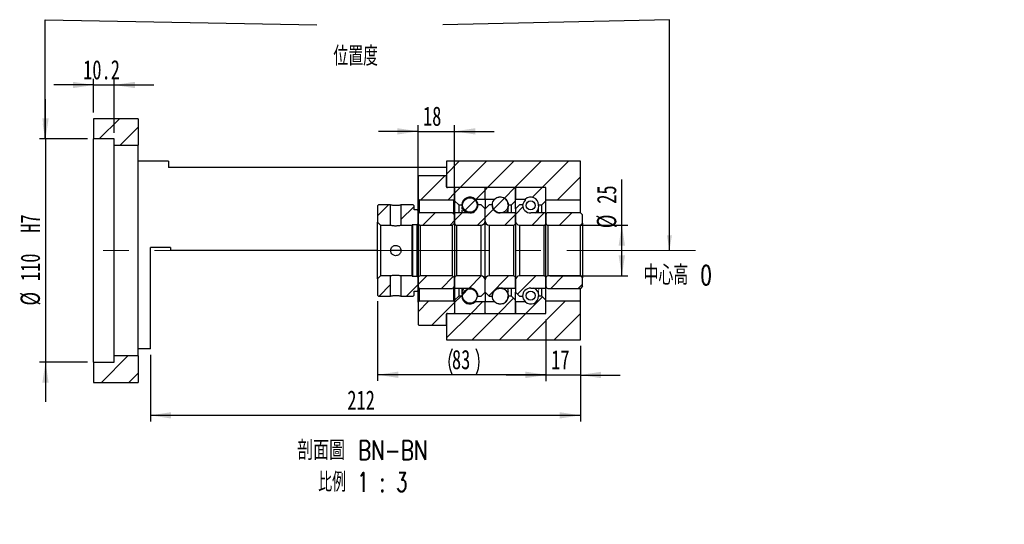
# Model space of a CAD drawing. Header units: millimetres. Extents: x 19 to 333, y 9 to 190.
# Tile 4 of 5: x 171 to 333, y 9 to 91. Entities that reach past the tile are written whole.
import ezdxf

# ---------------------------------------------------------------- set-up
doc = ezdxf.new("R2010")
doc.units = ezdxf.units.MM
doc.linetypes.add('CENTERX2', pattern=[20.32, 12.7, -2.54, 2.54, -2.54])
doc.layers.add('圖層0', color=7, linetype='Continuous')
doc.styles.add('SLDTEXTSTYLE0', font='TXT', dxfattribs={"width": 0.7})
doc.styles.add('SLDTEXTSTYLE1', font='TXT', dxfattribs={"width": 0.7, "bigfont": 'bigfont'})
doc.styles.add('SLDTEXTSTYLE4', font='TXT', dxfattribs={"width": 0.75, "bigfont": 'bigfont'})
doc.styles.add('SLDTEXTSTYLE5', font='TXT', dxfattribs={"width": 0.65625, "bigfont": 'bigfont'})
doc.dimstyles.new('SLDDIMSTYLE1', dxfattribs={"dimtxt": 0.18, "dimasz": 2.5, "dimexe": 0, "dimexo": 0.0625, "dimgap": 0, "dimtad": 0, "dimtih": 1, "dimtoh": 1, "dimdec": 0, "dimrnd": 1e-09, "dimzin": 0, "dimdsep": 46, "dimtxsty": 'Standard', "dimsah": 1, "dimcen": 0.09, "dimadec": 0, "dimazin": 0, "dimtfac": 2.5, "dimtdec": 0, "dimtofl": 0, "dimtmove": 0, "dimatfit": 3, "dimfxl": 0, "dimfrac": 2, "dimtolj": 1, "dimtzin": 0, "dimarcsym": 0})
doc.dimstyles.new('SLDDIMSTYLE4', dxfattribs={"dimtxt": 3.389974, "dimasz": 2.5, "dimexe": 0, "dimexo": 0.0625, "dimgap": 0.847493, "dimtad": 1, "dimlfac": 3, "dimrnd": 1e-09, "dimzin": 12, "dimdsep": 46, "dimtxsty": 'SLDTEXTSTYLE0', "dimsah": 1, "dimcen": 0.09, "dimadec": 0, "dimazin": 3, "dimtfac": 1, "dimtmove": 0, "dimatfit": 0, "dimfxl": 0, "dimfrac": 2, "dimtolj": 1, "dimtzin": 12, "dimarcsym": 0})
doc.dimstyles.new('SLDDIMSTYLE5', dxfattribs={"dimtxt": 3.389974, "dimasz": 2.5, "dimexe": 0, "dimexo": 0.0625, "dimgap": 0.847493, "dimtad": 1, "dimdec": 1, "dimlfac": 3, "dimrnd": 1e-09, "dimzin": 12, "dimdsep": 46, "dimtxsty": 'SLDTEXTSTYLE0', "dimsah": 1, "dimcen": 0.09, "dimadec": 0, "dimazin": 3, "dimtfac": 1, "dimtdec": 1, "dimtmove": 0, "dimatfit": 0, "dimfxl": 0, "dimfrac": 2, "dimtolj": 1, "dimtzin": 12, "dimarcsym": 0})
doc.dimstyles.new('SLDDIMSTYLE6', dxfattribs={"dimtxt": 3.389974, "dimasz": 2.5, "dimexe": 0, "dimexo": 0.0625, "dimgap": 0.847493, "dimtad": 1, "dimlfac": 3, "dimrnd": 1e-09, "dimzin": 12, "dimdsep": 46, "dimtxsty": 'SLDTEXTSTYLE0', "dimsah": 1, "dimcen": 0.09, "dimadec": 0, "dimazin": 3, "dimtfac": 1, "dimtofl": 0, "dimtmove": 0, "dimatfit": 3, "dimfxl": 0, "dimfrac": 2, "dimtolj": 1, "dimtzin": 12, "dimarcsym": 0})

# ---------------------------------------------------------------- blocks, each defined once
blk = doc.blocks.new('_D_10')
at = {"layer": '圖層0', "color": 7}
for p, q in [((175.34, 71.89), (175.34, 78.41)), ((182.24, 71.89), (174.34, 71.89)), ((175.34, 71.89), (175.34, 35.22)), ((182.24, 35.22), (174.34, 35.22)), ((175.34, 35.22), (175.34, 28.71))]:
    blk.add_line(p, q, dxfattribs=at)
for points in [[(175.34, 71.89), (175.86, 75.28), (174.82, 75.28)], [(175.34, 35.22), (174.82, 31.83), (175.86, 31.83)]]:
    blk.add_solid(points, dxfattribs=at)
at = {"layer": '圖層0', "color": 7, "char_height": 3.175, "attachment_point": 1, "rotation": 90, "style": 'SLDTEXTSTYLE0'}
for s, insert in [('H7', (171.24, 56.47)), ('110', (171.24, 48.53)), ('%%c', (171.24, 44.51))]:
    blk.add_mtext(s, dxfattribs=dict(at, insert=insert))
blk = doc.blocks.new('_D_11')
at = {"layer": '圖層0', "color": 7}
for p, q in [((183.24, 76.22), (183.24, 81.76)), ((186.64, 72.89), (186.64, 81.76)), ((183.24, 80.76), (176.72, 80.76)), ((183.24, 80.76), (186.64, 80.76)), ((186.64, 80.76), (193.16, 80.76))]:
    blk.add_line(p, q, dxfattribs=at)
for points in [[(183.24, 80.76), (179.85, 81.28), (179.85, 80.24)], [(186.64, 80.76), (190.03, 80.24), (190.03, 81.28)]]:
    blk.add_solid(points, dxfattribs=at)
at = {"layer": '圖層0', "color": 7, "insert": (181.52, 84.85), "char_height": 3.175, "attachment_point": 1, "style": 'SLDTEXTSTYLE0'}
blk.add_mtext('10.2', dxfattribs=at)
blk = doc.blocks.new('_D_12')
at = {"layer": '圖層0', "color": 7}
for p, q in [((236.57, 73.14), (230.05, 73.14)), ((236.57, 60.44), (236.57, 74.14)), ((236.57, 73.14), (242.57, 73.14)), ((242.57, 60.44), (242.57, 74.14)), ((242.57, 73.14), (249.09, 73.14))]:
    blk.add_line(p, q, dxfattribs=at)
for points in [[(236.57, 73.14), (233.18, 73.66), (233.18, 72.62)], [(242.57, 73.14), (245.96, 72.62), (245.96, 73.66)]]:
    blk.add_solid(points, dxfattribs=at)
at = {"layer": '圖層0', "color": 7, "insert": (237.37, 77.23), "char_height": 3.175, "attachment_point": 1, "style": 'SLDTEXTSTYLE0'}
blk.add_mtext('18', dxfattribs=at)
blk = doc.blocks.new('_D_13')
at = {"layer": '圖層0', "color": 7}
for p, q in [((270.05, 57.72), (270.05, 65.22)), ((258.24, 57.72), (271.05, 57.72)), ((270.05, 49.39), (270.05, 57.72)), ((258.24, 49.39), (271.05, 49.39))]:
    blk.add_line(p, q, dxfattribs=at)
for points in [[(270.05, 57.72), (269.52, 54.33), (270.57, 54.33)], [(270.05, 49.39), (270.57, 52.78), (269.52, 52.78)]]:
    blk.add_solid(points, dxfattribs=at)
at = {"layer": '圖層0', "color": 7, "char_height": 3.175, "attachment_point": 1, "rotation": 90, "style": 'SLDTEXTSTYLE0'}
for s, insert in [('25', (265.95, 61.24)), ('%%c', (265.95, 57.22))]:
    blk.add_mtext(s, dxfattribs=dict(at, insert=insert))
blk = doc.blocks.new('_D_14')
at = {"layer": '圖層0', "color": 7}
for p, q in [((229.91, 45.22), (229.91, 32.14)), ((257.57, 42.22), (257.57, 32.14)), ((257.57, 33.14), (229.91, 33.14))]:
    blk.add_line(p, q, dxfattribs=at)
for centre, start, end in [((246.37, 35.26), 153.4349, 206.5651), ((241.87, 35.26), 333.4349, 26.5651)]:
    blk.add_arc(centre, 4.73, start, end, dxfattribs=at)
for points in [[(229.91, 33.14), (233.3, 32.62), (233.3, 33.66)], [(257.57, 33.14), (254.18, 33.66), (254.18, 32.62)]]:
    blk.add_solid(points, dxfattribs=at)
at = {"layer": '圖層0', "color": 7, "insert": (242.13, 37.23), "char_height": 3.175, "attachment_point": 1, "style": 'SLDTEXTSTYLE0'}
blk.add_mtext('83', dxfattribs=at)
blk = doc.blocks.new('_D_15')
at = {"layer": '圖層0', "color": 7}
for p, q in [((257.57, 42.22), (257.57, 32.1)), ((263.24, 37.89), (263.24, 32.1)), ((257.57, 33.1), (251.05, 33.1)), ((263.24, 33.1), (257.57, 33.1)), ((263.24, 33.1), (269.76, 33.1))]:
    blk.add_line(p, q, dxfattribs=at)
for points in [[(257.57, 33.1), (254.18, 33.63), (254.18, 32.58)], [(263.24, 33.1), (266.63, 32.58), (266.63, 33.63)]]:
    blk.add_solid(points, dxfattribs=at)
at = {"layer": '圖層0', "color": 7, "insert": (258.43, 37.2), "char_height": 3.175, "attachment_point": 1, "style": 'SLDTEXTSTYLE0'}
blk.add_mtext('17', dxfattribs=at)
blk = doc.blocks.new('_D_16')
at = {"layer": '圖層0', "color": 7}
for p, q in [((263.24, 37.89), (263.24, 25.47)), ((192.57, 36.39), (192.57, 25.47)), ((263.24, 26.47), (192.57, 26.47))]:
    blk.add_line(p, q, dxfattribs=at)
for points in [[(192.57, 26.47), (195.96, 25.95), (195.96, 26.99)], [(263.24, 26.47), (259.85, 26.99), (259.85, 25.95)]]:
    blk.add_solid(points, dxfattribs=at)
at = {"layer": '圖層0', "color": 7, "insert": (224.93, 30.56), "char_height": 3.175, "attachment_point": 1, "style": 'SLDTEXTSTYLE0'}
blk.add_mtext('212', dxfattribs=at)
blk = doc.blocks.new('SW_NOTE_4')
at = {"layer": '圖層0', "color": 0, "char_height": 3.175, "attachment_point": 2}
for s, insert, style in [('\\M+19655\\M+196CA\\M+19AA4 BN-BN', (13, 4.09), 'SLDTEXTSTYLE4'), ('\\M+194E4\\M+197E1 1 : 3', (13.06, -1.14), 'SLDTEXTSTYLE5')]:
    blk.add_mtext(s, dxfattribs=dict(at, insert=insert, style=style))

msp = doc.modelspace()

# ---------------------------------------------------------------- hatches: boundary and pattern name
at = {"linetype": 'Continuous', "lineweight": 18}
h = msp.add_hatch(dxfattribs=at)
h.set_pattern_fill('ANSI31', style=0)
edge = h.paths.add_edge_path(flags=0)
edge.add_line((247.473, 63.8912), (242.673, 63.8912))
edge.add_arc((242.673, 63.7912), 0.1, 90, 180)
edge.add_line((242.573, 63.7912), (242.573, 61.7246))
edge.add_line((242.573, 61.7246), (243.2396, 61.0579))
edge.add_line((243.2396, 61.0579), (243.7813, 61.0579))
edge.add_arc((245.073, 61.0579), 1.2917, 47.348118, 180, ccw=False)
edge.add_line((245.9481, 62.0079), (247.573, 62.0079))
edge.add_line((247.573, 62.0079), (247.573, 63.7912))
edge.add_arc((247.473, 63.7912), 0.1, 0, 90)
h = msp.add_hatch(dxfattribs=at)
h.set_pattern_fill('ANSI31', style=0)
edge = h.paths.add_edge_path(flags=0)
edge.add_line((252.573, 61.7246), (252.573, 63.7912))
edge.add_arc((252.473, 63.7912), 0.1, 0, 90)
edge.add_line((252.473, 63.8912), (247.673, 63.8912))
edge.add_arc((247.673, 63.7912), 0.1, 90, 180)
edge.add_line((247.573, 63.7912), (247.573, 62.0079))
edge.add_line((247.573, 62.0079), (249.1978, 62.0079))
edge.add_arc((250.073, 61.0579), 1.2917, 0, 132.651882, ccw=False)
edge.add_line((251.3646, 61.0579), (251.9063, 61.0579))
edge.add_line((251.9063, 61.0579), (252.573, 61.7246))
h = msp.add_hatch(dxfattribs=at)
h.set_pattern_fill('ANSI31', style=0)
edge = h.paths.add_edge_path(flags=0)
edge.add_line((257.573, 61.7246), (257.573, 63.7912))
edge.add_arc((257.473, 63.7912), 0.1, 0, 90)
edge.add_line((257.473, 63.8912), (252.673, 63.8912))
edge.add_arc((252.673, 63.7912), 0.1, 90, 180)
edge.add_line((252.573, 63.7912), (252.573, 62.0079))
edge.add_line((252.573, 62.0079), (254.1978, 62.0079))
edge.add_arc((255.073, 61.0579), 1.2917, 0, 132.651882, ccw=False)
edge.add_line((256.3646, 61.0579), (256.9063, 61.0579))
edge.add_line((256.9063, 61.0579), (257.573, 61.7246))
h = msp.add_hatch(dxfattribs=at)
h.set_pattern_fill('ANSI31', style=0)
edge = h.paths.add_edge_path(flags=0)
edge.add_arc((245.073, 61.0348), 1.197, 0, 360)
h = msp.add_hatch(dxfattribs=at)
h.set_pattern_fill('ANSI31', style=0)
edge = h.paths.add_edge_path(flags=0)
edge.add_arc((250.073, 61.053), 1.3056, 0, 360)
h = msp.add_hatch(dxfattribs=at)
h.set_pattern_fill('ANSI31', style=0)
edge = h.paths.add_edge_path(flags=0)
edge.add_arc((255.073, 60.974), 0.7261, 0, 360)
h = msp.add_hatch(dxfattribs=at)
h.set_pattern_fill('ANSI31', style=0)
h.paths.add_polyline_path([(230.073, 61.0579), (229.9063, 60.8912), (229.9063, 58.2246), (230.4063, 57.7246), (232.0563, 57.7246), (232.0563, 61.0579)], flags=0)
h = msp.add_hatch(dxfattribs=at)
h.set_pattern_fill('ANSI31', style=0)
h.paths.add_polyline_path([(236.573, 60.0579), (236.4063, 60.2246), (235.9063, 60.2246), (235.9063, 60.8912), (235.7396, 61.0579), (233.7563, 61.0579), (233.7563, 57.7246), (235.573, 57.7246), (235.6563, 57.8079), (236.4063, 57.8079), (236.573, 57.9746)], flags=0)
h = msp.add_hatch(dxfattribs=at)
h.set_pattern_fill('ANSI31', style=0)
edge = h.paths.add_edge_path(flags=0)
edge.add_line((247.573, 58.3912), (247.573, 60.3912))
edge.add_line((247.573, 60.3912), (246.9063, 61.0579))
edge.add_line((246.9063, 61.0579), (246.4063, 61.0579))
edge.add_arc((245.073, 61.0579), 1.3333, 270, 360, ccw=False)
edge.add_line((245.073, 59.7246), (242.573, 59.7246))
edge.add_line((242.573, 59.7246), (242.573, 58.0579))
edge.add_arc((242.9063, 58.0579), 0.3333, 180, 270)
edge.add_line((242.9063, 57.7246), (246.9063, 57.7246))
edge.add_arc((246.9063, 58.3912), 0.6667, 270, 360)
h = msp.add_hatch(dxfattribs=at)
h.set_pattern_fill('ANSI31', style=0)
edge = h.paths.add_edge_path(flags=0)
edge.add_line((248.7396, 61.0579), (248.2396, 61.0579))
edge.add_line((248.2396, 61.0579), (247.573, 60.3912))
edge.add_line((247.573, 60.3912), (247.573, 58.3912))
edge.add_arc((248.2396, 58.3912), 0.6667, 180, 270)
edge.add_line((248.2396, 57.7246), (252.2396, 57.7246))
edge.add_arc((252.2396, 58.0579), 0.3333, 270, 360)
edge.add_line((252.573, 58.0579), (252.573, 59.7246))
edge.add_line((252.573, 59.7246), (250.073, 59.7246))
edge.add_arc((250.073, 61.0579), 1.3333, 180, 270, ccw=False)
h = msp.add_hatch(dxfattribs=at)
h.set_pattern_fill('ANSI31', style=0)
edge = h.paths.add_edge_path(flags=0)
edge.add_line((253.7396, 61.0579), (253.2396, 61.0579))
edge.add_line((253.2396, 61.0579), (252.573, 60.3912))
edge.add_line((252.573, 60.3912), (252.573, 58.3912))
edge.add_arc((253.2396, 58.3912), 0.6667, 180, 270)
edge.add_line((253.2396, 57.7246), (257.2396, 57.7246))
edge.add_arc((257.2396, 58.0579), 0.3333, 270, 360)
edge.add_line((257.573, 58.0579), (257.573, 59.7246))
edge.add_line((257.573, 59.7246), (255.073, 59.7246))
edge.add_arc((255.073, 61.0579), 1.3333, 180, 270, ccw=False)
h = msp.add_hatch(dxfattribs=at)
h.set_pattern_fill('ANSI31', style=0)
edge = h.paths.add_edge_path(flags=0)
edge.add_line((263.2396, 57.7246), (263.573, 58.0579))
edge.add_line((263.573, 58.0579), (263.573, 59.4412))
edge.add_line((263.573, 59.4412), (263.2396, 59.7746))
edge.add_line((263.2396, 59.7746), (257.9063, 59.7746))
edge.add_arc((257.9063, 59.4412), 0.3333, 90, 180)
edge.add_line((257.573, 59.4412), (257.573, 58.0579))
edge.add_arc((257.9063, 58.0579), 0.3333, 180, 270)
edge.add_line((257.9063, 57.7246), (263.2396, 57.7246))
h = msp.add_hatch(dxfattribs=at)
h.set_pattern_fill('ANSI31', style=0)
h.paths.add_polyline_path([(229.9063, 46.2246), (230.073, 46.0579), (232.0563, 46.0579), (232.0563, 49.3912), (230.4063, 49.3912), (229.9063, 48.8912)], flags=0)
h = msp.add_hatch(dxfattribs=at)
h.set_pattern_fill('ANSI31', style=0)
h.paths.add_polyline_path([(235.9063, 46.2246), (235.9063, 46.8912), (236.4063, 46.8912), (236.573, 47.0579), (236.573, 49.1412), (236.4063, 49.3079), (235.6563, 49.3079), (235.573, 49.3912), (233.7563, 49.3912), (233.7563, 46.0579), (235.7396, 46.0579)], flags=0)
h = msp.add_hatch(dxfattribs=at)
h.set_pattern_fill('ANSI31', style=0)
edge = h.paths.add_edge_path(flags=0)
edge.add_line((246.4063, 46.0579), (246.9063, 46.0579))
edge.add_line((246.9063, 46.0579), (247.573, 46.7246))
edge.add_line((247.573, 46.7246), (247.573, 48.7246))
edge.add_arc((246.9063, 48.7246), 0.6667, 0, 90)
edge.add_line((246.9063, 49.3912), (242.9063, 49.3912))
edge.add_arc((242.9063, 49.0579), 0.3333, 90, 180)
edge.add_line((242.573, 49.0579), (242.573, 47.3912))
edge.add_line((242.573, 47.3912), (245.073, 47.3912))
edge.add_arc((245.073, 46.0579), 1.3333, 0, 90, ccw=False)
h = msp.add_hatch(dxfattribs=at)
h.set_pattern_fill('ANSI31', style=0)
edge = h.paths.add_edge_path(flags=0)
edge.add_line((247.573, 48.7246), (247.573, 46.7246))
edge.add_line((247.573, 46.7246), (248.2396, 46.0579))
edge.add_line((248.2396, 46.0579), (248.7396, 46.0579))
edge.add_arc((250.073, 46.0579), 1.3333, 90, 180, ccw=False)
edge.add_line((250.073, 47.3912), (252.573, 47.3912))
edge.add_line((252.573, 47.3912), (252.573, 49.0579))
edge.add_arc((252.2396, 49.0579), 0.3333, 0, 90)
edge.add_line((252.2396, 49.3912), (248.2396, 49.3912))
edge.add_arc((248.2396, 48.7246), 0.6667, 90, 180)
h = msp.add_hatch(dxfattribs=at)
h.set_pattern_fill('ANSI31', style=0)
edge = h.paths.add_edge_path(flags=0)
edge.add_line((252.573, 48.7246), (252.573, 46.7246))
edge.add_line((252.573, 46.7246), (253.2396, 46.0579))
edge.add_line((253.2396, 46.0579), (253.7396, 46.0579))
edge.add_arc((255.073, 46.0579), 1.3333, 90, 180, ccw=False)
edge.add_line((255.073, 47.3912), (257.573, 47.3912))
edge.add_line((257.573, 47.3912), (257.573, 49.0579))
edge.add_arc((257.2396, 49.0579), 0.3333, 0, 90)
edge.add_line((257.2396, 49.3912), (253.2396, 49.3912))
edge.add_arc((253.2396, 48.7246), 0.6667, 90, 180)
h = msp.add_hatch(dxfattribs=at)
h.set_pattern_fill('ANSI31', style=0)
edge = h.paths.add_edge_path(flags=0)
edge.add_line((263.573, 49.0579), (263.2396, 49.3912))
edge.add_line((263.2396, 49.3912), (257.9063, 49.3912))
edge.add_arc((257.9063, 49.0579), 0.3333, 90, 180)
edge.add_line((257.573, 49.0579), (257.573, 47.6745))
edge.add_arc((257.9063, 47.6745), 0.3333, 180, 270)
edge.add_line((257.9063, 47.3412), (263.2396, 47.3412))
edge.add_line((263.2396, 47.3412), (263.573, 47.6745))
edge.add_line((263.573, 47.6745), (263.573, 49.0579))
h = msp.add_hatch(dxfattribs=at)
h.set_pattern_fill('ANSI31', style=0)
edge = h.paths.add_edge_path(flags=0)
edge.add_arc((245.073, 46.0809), 1.197, 0, 360)
h = msp.add_hatch(dxfattribs=at)
h.set_pattern_fill('ANSI31', style=0)
edge = h.paths.add_edge_path(flags=0)
edge.add_arc((250.073, 46.0628), 1.3056, 0, 360)
h = msp.add_hatch(dxfattribs=at)
h.set_pattern_fill('ANSI31', style=0)
edge = h.paths.add_edge_path(flags=0)
edge.add_line((242.573, 45.3912), (242.573, 43.3246))
edge.add_arc((242.673, 43.3246), 0.1, 180, 270)
edge.add_line((242.673, 43.2246), (247.473, 43.2246))
edge.add_arc((247.473, 43.3246), 0.1, 270, 360)
edge.add_line((247.573, 43.3246), (247.573, 45.1079))
edge.add_line((247.573, 45.1079), (245.9481, 45.1079))
edge.add_arc((245.073, 46.0579), 1.2917, 180, 312.651882, ccw=False)
edge.add_line((243.7813, 46.0579), (243.2396, 46.0579))
edge.add_line((243.2396, 46.0579), (242.573, 45.3912))
h = msp.add_hatch(dxfattribs=at)
h.set_pattern_fill('ANSI31', style=0)
edge = h.paths.add_edge_path(flags=0)
edge.add_line((247.673, 43.2246), (252.473, 43.2246))
edge.add_arc((252.473, 43.3246), 0.1, 270, 360)
edge.add_line((252.573, 43.3246), (252.573, 45.3912))
edge.add_line((252.573, 45.3912), (251.9063, 46.0579))
edge.add_line((251.9063, 46.0579), (251.3646, 46.0579))
edge.add_arc((250.073, 46.0579), 1.2917, 227.348118, 360, ccw=False)
edge.add_line((249.1978, 45.1079), (247.573, 45.1079))
edge.add_line((247.573, 45.1079), (247.573, 43.3246))
edge.add_arc((247.673, 43.3246), 0.1, 180, 270)
h = msp.add_hatch(dxfattribs=at)
h.set_pattern_fill('ANSI31', style=0)
edge = h.paths.add_edge_path(flags=0)
edge.add_line((252.673, 43.2246), (257.473, 43.2246))
edge.add_arc((257.473, 43.3246), 0.1, 270, 360)
edge.add_line((257.573, 43.3246), (257.573, 45.3912))
edge.add_line((257.573, 45.3912), (256.9063, 46.0579))
edge.add_line((256.9063, 46.0579), (256.3646, 46.0579))
edge.add_arc((255.073, 46.0579), 1.2917, 227.348118, 360, ccw=False)
edge.add_line((254.1978, 45.1079), (252.573, 45.1079))
edge.add_line((252.573, 45.1079), (252.573, 43.3246))
edge.add_arc((252.673, 43.3246), 0.1, 180, 270)
h = msp.add_hatch(dxfattribs=at)
h.set_pattern_fill('ANSI31', style=0)
edge = h.paths.add_edge_path(flags=0)
edge.add_arc((255.073, 46.1417), 0.7261, 0, 360)
at = {"layer": '圖層0', "linetype": 'Continuous', "lineweight": 18}
h = msp.add_hatch(dxfattribs=at)
h.set_pattern_fill('ANSI31', color=256, style=0)
h.paths.add_polyline_path([(190.573, 70.8912), (190.573, 75.2245), (183.2396, 75.2245), (183.2396, 71.8912), (186.6396, 71.8912), (186.6396, 70.8912)], flags=0)
h = msp.add_hatch(dxfattribs=at)
h.set_pattern_fill('ANSI31', color=256, style=0)
h.paths.add_polyline_path([(257.573, 61.8912), (263.2396, 61.8912), (263.2396, 68.2246), (241.2396, 68.2246), (241.2396, 63.8912), (257.573, 63.8912)], flags=0)
h = msp.add_hatch(dxfattribs=at)
h.set_pattern_fill('ANSI31', color=256, style=0)
edge = h.paths.add_edge_path(flags=0)
edge.add_line((236.573, 62.0579), (236.7396, 61.8912))
edge.add_line((236.7396, 61.8912), (242.4563, 61.8912))
edge.add_line((242.4563, 61.8912), (242.623, 62.0579))
edge.add_line((242.623, 62.0579), (242.623, 63.7246))
edge.add_line((242.623, 63.7246), (242.4563, 63.8912))
edge.add_line((242.4563, 63.8912), (241.373, 63.8912))
edge.add_arc((241.373, 64.0245), 0.1333, 180, 270, ccw=False)
edge.add_line((241.2396, 64.0245), (241.2396, 65.7246))
edge.add_line((241.2396, 65.7246), (241.073, 65.8912))
edge.add_line((241.073, 65.8912), (236.7396, 65.8912))
edge.add_line((236.7396, 65.8912), (236.573, 65.7246))
edge.add_line((236.573, 65.7246), (236.573, 62.0579))
h = msp.add_hatch(dxfattribs=at)
h.set_pattern_fill('ANSI31', color=256, style=0)
edge = h.paths.add_edge_path(flags=0)
edge.add_line((242.2396, 57.7246), (242.573, 58.0579))
edge.add_line((242.573, 58.0579), (242.573, 59.4412))
edge.add_line((242.573, 59.4412), (242.2396, 59.7746))
edge.add_line((242.2396, 59.7746), (236.9063, 59.7746))
edge.add_arc((236.9063, 59.4412), 0.3333, 90, 180)
edge.add_line((236.573, 59.4412), (236.573, 58.0579))
edge.add_arc((236.9063, 58.0579), 0.3333, 180, 270)
edge.add_line((236.9063, 57.7246), (242.2396, 57.7246))
h = msp.add_hatch(dxfattribs=at)
h.set_pattern_fill('ANSI31', color=256, style=0)
edge = h.paths.add_edge_path(flags=0)
edge.add_line((242.573, 49.0579), (242.2396, 49.3912))
edge.add_line((242.2396, 49.3912), (236.9063, 49.3912))
edge.add_arc((236.9063, 49.0579), 0.3333, 90, 180)
edge.add_line((236.573, 49.0579), (236.573, 47.6745))
edge.add_arc((236.9063, 47.6745), 0.3333, 180, 270)
edge.add_line((236.9063, 47.3412), (242.2396, 47.3412))
edge.add_line((242.2396, 47.3412), (242.573, 47.6745))
edge.add_line((242.573, 47.6745), (242.573, 49.0579))
h = msp.add_hatch(dxfattribs=at)
h.set_pattern_fill('ANSI31', color=256, style=0)
edge = h.paths.add_edge_path(flags=0)
edge.add_line((236.7396, 45.2246), (236.573, 45.0579))
edge.add_line((236.573, 45.0579), (236.573, 41.3912))
edge.add_line((236.573, 41.3912), (236.7396, 41.2246))
edge.add_line((236.7396, 41.2246), (241.073, 41.2246))
edge.add_line((241.073, 41.2246), (241.2396, 41.3912))
edge.add_line((241.2396, 41.3912), (241.2396, 43.0912))
edge.add_arc((241.373, 43.0912), 0.1333, 90, 180, ccw=False)
edge.add_line((241.373, 43.2246), (242.4563, 43.2246))
edge.add_line((242.4563, 43.2246), (242.623, 43.3912))
edge.add_line((242.623, 43.3912), (242.623, 45.0579))
edge.add_line((242.623, 45.0579), (242.4563, 45.2246))
edge.add_line((242.4563, 45.2246), (236.7396, 45.2246))
h = msp.add_hatch(dxfattribs=at)
h.set_pattern_fill('ANSI31', color=256, style=0)
h.paths.add_polyline_path([(241.2396, 38.8912), (263.2396, 38.8912), (263.2396, 45.2246), (257.573, 45.2246), (257.573, 43.2246), (241.2396, 43.2246)], flags=0)
h = msp.add_hatch(dxfattribs=at)
h.set_pattern_fill('ANSI31', color=256, style=0)
h.paths.add_polyline_path([(183.2396, 35.2246), (183.2396, 31.8912), (190.573, 31.8912), (190.573, 36.2245), (186.6396, 36.2245), (186.6396, 35.2246)], flags=0)

# ---------------------------------------------------------------- linework, layer by layer
at = {"color": 7, "linetype": 'Continuous', "lineweight": 25}
for p, q in [((183.2396, 75.2245), (183.2396, 71.8912)), ((190.573, 75.2245), (183.2396, 75.2245)), ((190.573, 75.2245), (190.573, 70.8912)), ((186.6396, 71.8912), (183.2396, 71.8912)), ((183.2396, 35.2246), (183.2396, 71.8912)), ((186.6396, 70.8912), (186.6396, 71.8912)), ((186.6396, 70.8912), (190.573, 70.8912)), ((186.6396, 36.2245), (186.6396, 70.8912)), ((190.573, 36.2245), (190.573, 70.8912)), ((195.573, 68.2246), (190.573, 68.2246)), ((195.573, 68.2246), (195.573, 67.2246)), ((241.2396, 68.2246), (241.2396, 63.8912)), ((263.2396, 68.2246), (241.2396, 68.2246)), ((263.2396, 61.8912), (263.2396, 68.2246)), ((241.2396, 67.2246), (195.573, 67.2246)), ((236.573, 65.7246), (236.7396, 65.8912)), ((236.573, 65.7246), (236.573, 62.0579)), ((236.7396, 65.8912), (241.073, 65.8912)), ((241.073, 65.8912), (241.2396, 65.7246)), ((241.2396, 64.0245), (241.2396, 65.7246)), ((257.573, 63.8912), (241.2396, 63.8912)), ((242.4563, 63.8912), (241.373, 63.8912)), ((242.4563, 63.8912), (242.623, 63.7246)), ((242.573, 63.7912), (242.573, 61.7245)), ((242.623, 62.0579), (242.623, 63.7246)), ((247.473, 63.8912), (242.673, 63.8912)), ((247.573, 62.0079), (247.573, 63.7912)), ((252.473, 63.8912), (247.673, 63.8912)), ((252.573, 63.7912), (252.573, 62.0079)), ((252.573, 61.7245), (252.573, 63.7912)), ((257.473, 63.8912), (252.673, 63.8912)), ((257.573, 61.8912), (257.573, 63.8912)), ((257.573, 61.7245), (257.573, 63.7912)), ((236.7396, 61.8912), (236.573, 62.0579)), ((236.573, 60.0579), (236.573, 62.0579)), ((236.7396, 61.8912), (242.4563, 61.8912)), ((236.7396, 61.8912), (236.7396, 59.7299)), ((242.623, 62.0579), (242.4563, 61.8912)), ((242.4563, 59.5579), (242.4563, 61.8912)), ((242.573, 61.7245), (243.2396, 61.0579)), ((242.573, 61.7245), (242.573, 59.7246)), ((245.9481, 62.0079), (245.9481, 62.0021)), ((245.9481, 62.0079), (247.573, 62.0079)), ((247.573, 62.0079), (247.573, 60.3912)), ((247.573, 62.0079), (249.1978, 62.0079)), ((251.9063, 61.0579), (252.573, 61.7245)), ((252.573, 62.0079), (254.1978, 62.0079)), ((252.573, 60.3912), (252.573, 61.7245)), ((254.1978, 61.8369), (254.1978, 62.0079)), ((256.9063, 61.0579), (257.573, 61.7245)), ((257.573, 61.8912), (263.2396, 61.8912)), ((257.573, 59.7246), (257.573, 61.7245)), ((263.2396, 59.7746), (263.2396, 61.8912)), ((229.9063, 60.8912), (230.073, 61.0579)), ((229.9063, 60.8912), (229.9063, 58.2246)), ((232.0563, 61.0579), (230.073, 61.0579)), ((232.0563, 57.7246), (232.0563, 61.0579)), ((233.7563, 61.0579), (233.7563, 57.7246)), ((235.7396, 61.0579), (233.7563, 61.0579)), ((235.7396, 61.0579), (235.9063, 60.8912)), ((235.9063, 60.2246), (235.9063, 60.8912)), ((236.4063, 60.2246), (235.9063, 60.2246)), ((236.4063, 60.2246), (236.573, 60.0579)), ((236.573, 57.9746), (236.573, 60.0579)), ((243.2396, 61.0579), (243.2396, 59.7246)), ((243.2396, 61.0579), (243.7813, 61.0579)), ((243.7813, 61.0579), (243.7813, 61.0535)), ((243.7813, 60.7041), (243.7813, 60.3845)), ((243.7813, 59.9102), (243.7813, 59.7246)), ((246.9063, 61.0579), (246.4063, 61.0579)), ((247.573, 60.3912), (246.9063, 61.0579)), ((248.2396, 61.0579), (247.573, 60.3912)), ((247.573, 58.3912), (247.573, 60.3912)), ((248.7396, 61.0579), (248.2396, 61.0579)), ((248.7766, 60.8978), (248.7607, 60.8219)), ((251.3646, 61.0579), (251.9063, 61.0579)), ((251.3646, 60.6946), (251.3646, 60.8626)), ((251.3646, 59.7246), (251.3646, 60.2552)), ((251.9063, 59.7246), (251.9063, 61.0579)), ((253.2396, 61.0579), (252.573, 60.3912)), ((252.573, 60.3912), (252.573, 58.3912)), ((253.7396, 61.0579), (253.2396, 61.0579)), ((256.2764, 60.1667), (256.2521, 60.2151)), ((256.3646, 60.91), (256.3646, 61.0579)), ((256.3646, 61.0579), (256.9063, 61.0579)), ((256.3646, 59.7831), (256.3646, 60.5068)), ((256.9063, 59.7246), (256.9063, 61.0579)), ((236.573, 59.4412), (236.573, 58.0579)), ((242.2396, 59.7746), (236.9063, 59.7746)), ((242.2396, 59.7746), (242.573, 59.4412)), ((245.073, 59.7246), (242.573, 59.7246)), ((242.573, 59.7246), (242.573, 58.0579)), ((242.573, 58.0579), (242.573, 59.4412)), ((247.573, 48.7246), (247.573, 58.3912)), ((252.573, 59.7246), (250.073, 59.7246)), ((251.2224, 59.7246), (251.1625, 59.8174)), ((252.573, 58.0579), (252.573, 59.7246)), ((257.573, 59.7246), (255.073, 59.7246)), ((257.573, 58.0579), (257.573, 59.7246)), ((257.573, 59.4412), (257.573, 58.0579)), ((263.2396, 59.7746), (257.9063, 59.7746)), ((263.2396, 59.7746), (263.573, 59.4412)), ((263.573, 58.0579), (263.573, 59.4412)), ((229.9063, 48.8912), (229.9063, 58.2246)), ((230.4063, 57.7246), (229.9063, 58.2246)), ((230.4063, 57.7246), (230.4063, 49.3912)), ((230.4063, 57.7246), (232.0563, 57.7246)), ((233.7563, 57.7246), (235.573, 57.7246)), ((235.6563, 57.8079), (235.573, 57.7246)), ((235.573, 49.3912), (235.573, 57.7246)), ((235.6563, 57.8079), (236.4063, 57.8079)), ((235.6563, 57.8079), (235.6563, 49.3079)), ((236.573, 57.9746), (236.4063, 57.8079)), ((236.4063, 49.3079), (236.4063, 57.8079)), ((236.573, 57.9746), (236.573, 49.1412)), ((236.9063, 57.7246), (236.9063, 49.3912)), ((236.9063, 57.7246), (242.2396, 57.7246)), ((242.573, 58.0579), (242.2396, 57.7246)), ((242.2396, 49.3912), (242.2396, 57.7246)), ((242.573, 58.0579), (242.573, 49.0579)), ((242.9063, 49.3912), (242.9063, 57.7246)), ((242.9063, 57.7246), (246.9063, 57.7246)), ((246.9063, 49.3912), (246.9063, 57.7246)), ((248.2396, 57.7246), (248.2396, 49.3912)), ((248.2396, 57.7246), (252.2396, 57.7246)), ((252.2396, 57.7246), (252.2396, 49.3912)), ((252.573, 58.0579), (252.573, 49.0579)), ((253.2396, 57.7246), (253.2396, 49.3912)), ((253.2396, 57.7246), (257.2396, 57.7246)), ((257.2396, 57.7246), (257.2396, 49.3912)), ((257.573, 49.0579), (257.573, 58.0579)), ((257.9063, 57.7246), (257.9063, 49.3912)), ((257.9063, 57.7246), (263.2396, 57.7246)), ((263.573, 58.0579), (263.2396, 57.7246)), ((263.2396, 49.3912), (263.2396, 57.7246)), ((263.573, 58.0579), (263.573, 49.0579)), ((195.9063, 54.0579), (192.573, 54.0579)), ((192.573, 37.3912), (192.573, 54.0579)), ((195.9063, 54.0579), (195.9063, 53.5579)), ((229.9063, 53.5579), (195.9063, 53.5579)), ((233.7452, 53.5579), (232.0563, 53.5579)), ((229.9063, 48.8912), (230.4063, 49.3912)), ((229.9063, 48.8912), (229.9063, 46.2246)), ((232.0563, 49.3912), (230.4063, 49.3912)), ((232.0563, 46.0579), (232.0563, 49.3912)), ((235.573, 49.3912), (233.7563, 49.3912)), ((233.7563, 49.3912), (233.7563, 46.0579)), ((235.573, 49.3912), (235.6563, 49.3079)), ((236.4063, 49.3079), (235.6563, 49.3079)), ((236.4063, 49.3079), (236.573, 49.1412)), ((236.573, 47.0579), (236.573, 49.1412)), ((236.573, 49.0579), (236.573, 47.6745)), ((242.2396, 49.3912), (236.9063, 49.3912)), ((242.2396, 49.3912), (242.573, 49.0579)), ((242.573, 47.6745), (242.573, 49.0579)), ((242.573, 49.0579), (242.573, 47.3912)), ((246.9063, 49.3912), (242.9063, 49.3912)), ((247.573, 46.7246), (247.573, 48.7246)), ((252.2396, 49.3912), (248.2396, 49.3912)), ((252.573, 47.3912), (252.573, 49.0579)), ((252.573, 48.7246), (252.573, 46.7246)), ((257.2396, 49.3912), (253.2396, 49.3912)), ((257.573, 49.0579), (257.573, 47.6745)), ((257.573, 47.3912), (257.573, 49.0579)), ((263.2396, 49.3912), (257.9063, 49.3912)), ((263.2396, 49.3912), (263.573, 49.0579)), ((263.573, 47.6745), (263.573, 49.0579)), ((236.573, 47.0579), (236.4063, 46.8912)), ((236.573, 45.0579), (236.573, 47.0579)), ((236.7396, 47.3859), (236.7396, 45.2246)), ((236.9063, 47.3412), (242.2396, 47.3412)), ((242.573, 47.6745), (242.2396, 47.3412)), ((242.4563, 45.2246), (242.4563, 47.5579)), ((242.573, 47.3912), (245.073, 47.3912)), ((242.573, 47.3912), (242.573, 45.3912)), ((243.2396, 47.3912), (243.2396, 46.0579)), ((243.7813, 47.3912), (243.7813, 46.756)), ((250.073, 47.3912), (252.573, 47.3912)), ((251.3646, 47.0675), (251.3646, 47.3912)), ((251.9063, 46.0579), (251.9063, 47.3912)), ((255.073, 47.3912), (257.573, 47.3912)), ((256.3646, 46.4724), (256.3646, 46.9698)), ((256.9063, 46.0579), (256.9063, 47.3912)), ((257.573, 45.3912), (257.573, 47.3912)), ((257.9063, 47.3412), (263.2396, 47.3412)), ((263.573, 47.6745), (263.2396, 47.3412)), ((263.2396, 45.2246), (263.2396, 47.3412)), ((230.073, 46.0579), (229.9063, 46.2246)), ((230.073, 46.0579), (232.0563, 46.0579)), ((233.7563, 46.0579), (235.7396, 46.0579)), ((235.9063, 46.2246), (235.7396, 46.0579)), ((235.9063, 46.8912), (236.4063, 46.8912)), ((235.9063, 46.2246), (235.9063, 46.8912)), ((243.2396, 46.0579), (242.573, 45.3912)), ((242.573, 45.3912), (242.573, 43.3246)), ((243.7813, 46.0579), (243.2396, 46.0579)), ((243.7813, 46.33), (243.7813, 46.0579)), ((246.4063, 46.0579), (246.9063, 46.0579)), ((246.9063, 46.0579), (247.573, 46.7246)), ((247.573, 46.7246), (247.573, 45.1079)), ((247.573, 46.7246), (248.2396, 46.0579)), ((248.2396, 46.0579), (248.7396, 46.0579)), ((251.3646, 46.3935), (251.3646, 46.6059)), ((251.9063, 46.0579), (251.3646, 46.0579)), ((252.573, 45.3912), (251.9063, 46.0579)), ((252.573, 46.7246), (253.2396, 46.0579)), ((252.573, 45.3912), (252.573, 46.7246)), ((252.573, 43.3246), (252.573, 45.3912)), ((253.2396, 46.0579), (253.7396, 46.0579)), ((256.3646, 46.0579), (256.3646, 46.0996)), ((256.9063, 46.0579), (256.3646, 46.0579)), ((257.573, 45.3912), (256.9063, 46.0579)), ((257.573, 43.3246), (257.573, 45.3912)), ((236.573, 45.0579), (236.7396, 45.2246)), ((236.573, 45.0579), (236.573, 41.3912)), ((242.4563, 45.2246), (236.7396, 45.2246)), ((242.4563, 45.2246), (242.623, 45.0579)), ((242.623, 43.3912), (242.623, 45.0579)), ((245.9481, 45.2643), (245.9481, 45.1079)), ((247.573, 45.1079), (245.9481, 45.1079)), ((247.573, 43.3246), (247.573, 45.1079)), ((249.1978, 45.1079), (247.573, 45.1079)), ((254.1978, 45.1079), (252.573, 45.1079)), ((252.573, 45.1079), (252.573, 43.3246)), ((254.1978, 45.1079), (254.1978, 45.1572)), ((257.573, 43.2246), (257.573, 45.2246)), ((263.2396, 45.2246), (257.573, 45.2246)), ((263.2396, 38.8912), (263.2396, 45.2246)), ((241.2396, 43.2246), (241.2396, 38.8912)), ((241.2396, 43.2246), (257.573, 43.2246)), ((241.2396, 41.3912), (241.2396, 43.0912)), ((241.373, 43.2246), (242.4563, 43.2246)), ((242.623, 43.3912), (242.4563, 43.2246)), ((242.673, 43.2246), (247.473, 43.2246)), ((247.673, 43.2246), (252.473, 43.2246)), ((252.673, 43.2246), (257.473, 43.2246)), ((236.7396, 41.2246), (236.573, 41.3912)), ((241.073, 41.2246), (236.7396, 41.2246)), ((241.2396, 41.3912), (241.073, 41.2246)), ((241.2396, 38.8912), (263.2396, 38.8912)), ((192.573, 37.3912), (190.573, 37.3912)), ((186.6396, 35.2246), (186.6396, 36.2245)), ((190.573, 36.2245), (186.6396, 36.2245)), ((190.573, 36.2245), (190.573, 31.8912)), ((183.2396, 35.2246), (186.6396, 35.2246)), ((183.2396, 35.2246), (183.2396, 31.8912)), ((183.2396, 31.8912), (190.573, 31.8912))]:
    msp.add_line(p, q, dxfattribs=at)
at = {"color": 7, "linetype": 'Continuous', "lineweight": 25, "flags": 128}
for points in [[(243.7396, 60.2409), (243.7599, 60.0094), (243.8437, 59.7246)], [(243.8231, 47.3912), (243.8487, 47.3274), (243.9476, 47.1404)], [(256.4063, 47.1342), (256.386, 47.3657), (256.3813, 47.3912)]]:
    msp.add_lwpolyline(points, dxfattribs=at)
at = {"color": 7, "linetype": 'Continuous', "lineweight": 25}
for centre, radius in [((245.073, 61.0348), 1.197), ((250.073, 61.053), 1.3056), ((255.073, 60.974), 0.7261), ((245.073, 46.0809), 1.197), ((250.073, 46.0628), 1.3056), ((255.073, 46.1417), 0.7261)]:
    msp.add_circle(centre, radius, dxfattribs=at)
for centre, radius, start, end in [((241.373, 64.0245), 0.1333, 180, 270), ((242.673, 63.7912), 0.1, 90, 180), ((247.473, 63.7912), 0.1, 0, 90), ((247.673, 63.7912), 0.1, 90, 180), ((252.473, 63.7912), 0.1, 0, 90), ((252.673, 63.7912), 0.1, 90, 180), ((257.473, 63.7912), 0.1, 0, 90), ((245.073, 61.0579), 1.2917, 47.348118, 180), ((245.073, 61.0348), 1.3333, 0.494939, 45.597924), ((250.073, 61.0579), 1.2917, 0, 132.651882), ((255.073, 60.8375), 1.3333, 132.983234, 175.35134), ((255.073, 61.0579), 1.2917, 0, 132.651882), ((245.073, 61.0348), 1.3333, 180, 259.334252), ((245.073, 61.0579), 1.3333, 270, 0), ((250.073, 61.0579), 1.3333, 180, 270), ((250.073, 60.586), 1.3333, 319.755462, 360), ((255.073, 61.0579), 1.3333, 180, 270), ((255.073, 60.8375), 1.3333, 303.41619, 360), ((236.9063, 59.4412), 0.3333, 90, 180), ((246.9063, 58.3912), 0.6667, 270, 0), ((248.2396, 58.3912), 0.6667, 180, 270), ((253.2396, 58.3912), 0.6667, 180, 270), ((257.9063, 59.4412), 0.3333, 90, 180), ((236.9063, 58.0579), 0.3333, 180, 270), ((242.9063, 58.0579), 0.3333, 180, 270), ((252.2396, 58.0579), 0.3333, 270, 0), ((257.2396, 58.0579), 0.3333, 270, 0), ((257.9063, 58.0579), 0.3333, 180, 270), ((236.9063, 49.0579), 0.3333, 90, 180), ((242.9063, 49.0579), 0.3333, 90, 180), ((246.9063, 48.7246), 0.6667, 360, 90), ((248.2396, 48.7246), 0.6667, 90, 180), ((252.2396, 49.0579), 0.3333, 0, 90), ((253.2396, 48.7246), 0.6667, 90, 180), ((257.2396, 49.0579), 0.3333, 0, 90), ((257.9063, 49.0579), 0.3333, 90, 180), ((236.9063, 47.6745), 0.3333, 180, 270), ((245.073, 46.4253), 1.3333, 133.577545, 180), ((245.073, 46.0579), 1.3333, 0, 90), ((250.073, 46.0579), 1.3333, 90, 180), ((250.073, 46.0628), 1.3333, 0, 85.098513), ((250.073, 46.7368), 1.3333, 0, 29.395572), ((255.073, 46.0579), 1.3333, 90, 180), ((255.073, 46.1417), 1.3333, 0, 69.573351), ((257.9063, 47.6745), 0.3333, 180, 270), ((245.073, 46.0579), 1.2917, 180, 312.651882), ((245.073, 46.4253), 1.3333, 329.680747, 352.080655), ((250.073, 46.0628), 1.3333, 180.104645, 225.472288), ((250.073, 46.0579), 1.2917, 227.348118, 0), ((255.073, 46.1417), 1.3333, 181.801562, 226.024449), ((255.073, 46.0579), 1.2917, 227.348118, 0), ((241.373, 43.0912), 0.1333, 90, 180), ((242.673, 43.3246), 0.1, 180, 270), ((247.473, 43.3246), 0.1, 270, 0), ((247.673, 43.3246), 0.1, 180, 270), ((252.473, 43.3246), 0.1, 270, 0), ((252.673, 43.3246), 0.1, 180, 270), ((257.473, 43.3246), 0.1, 270, 360)]:
    msp.add_arc(centre, radius, start, end, dxfattribs=at)
for points, knots in [([(232.0563, 61.0579), (232.0656, 61.0568), (232.0843, 61.0546), (232.2298, 61.0395), (232.4445, 61.0225), (232.7135, 61.0102), (233.0035, 61.0083), (233.2818, 61.0175), (233.5183, 61.0337), (233.6859, 61.0499), (233.7508, 61.0573), (233.7552, 61.0578), (233.7563, 61.0579)], [0, 0, 0, 0, 0.10690367, 0.21379056, 0.32110544, 0.42870893, 0.53584428, 0.6424849, 0.74937477, 0.85686796, 0.96438191, 1, 1, 1, 1]), ([(232.0563, 57.7246), (232.0655, 57.7226), (232.0839, 57.7188), (232.2271, 57.6918), (232.4394, 57.6612), (232.7076, 57.6384), (232.9967, 57.6346), (233.273, 57.6507), (233.5094, 57.6796), (233.6801, 57.709), (233.7499, 57.7232), (233.7549, 57.7243), (233.7563, 57.7246)], [0, 0, 0, 0, 0.10586581, 0.21167997, 0.31882766, 0.42697192, 0.53363035, 0.63862808, 0.74437831, 0.85210518, 0.95998927, 1, 1, 1, 1]), ([(232.0563, 53.5579), (232.0655, 53.4634), (232.0839, 53.2745), (232.2271, 53.0223), (232.4394, 52.828), (232.7076, 52.7146), (232.9967, 52.6967), (233.2731, 52.7738), (233.5092, 52.9363), (233.6807, 53.1694), (233.7655, 53.4477), (233.7535, 53.7363), (233.6488, 54.003), (233.4625, 54.2218), (233.2121, 54.3685), (232.9268, 54.4238), (232.642, 54.3822), (232.3873, 54.251), (232.1894, 54.0427), (232.0745, 53.7988), (232.0617, 53.6302), (232.0563, 53.5579)], [0, 0, 0, 0, 0.05293704, 0.10584825, 0.15942628, 0.21350263, 0.26683601, 0.31933897, 0.37221822, 0.42608586, 0.48003211, 0.53303957, 0.58555807, 0.63874816, 0.69277675, 0.74650542, 0.79922059, 0.85180851, 0.90532973, 0.95941116, 1, 1, 1, 1]), ([(233.7563, 49.3912), (233.7471, 49.3931), (233.7287, 49.397), (233.5855, 49.4239), (233.3732, 49.4546), (233.105, 49.4773), (232.8159, 49.4812), (232.5396, 49.4651), (232.3032, 49.4362), (232.1325, 49.4067), (232.0627, 49.3925), (232.0577, 49.3915), (232.0563, 49.3912)], [0, 0, 0, 0, 0.10586552, 0.21168059, 0.31882692, 0.4269712, 0.53363151, 0.63862746, 0.74437925, 0.85210504, 0.95998915, 1, 1, 1, 1]), ([(233.7563, 46.0579), (233.747, 46.059), (233.7283, 46.0611), (233.5828, 46.0763), (233.3681, 46.0932), (233.099, 46.1055), (232.8091, 46.1074), (232.5308, 46.0983), (232.2943, 46.082), (232.1266, 46.0659), (232.0617, 46.0585), (232.0574, 46.058), (232.0563, 46.0579)], [0, 0, 0, 0, 0.10690367, 0.21379055, 0.32110404, 0.42870752, 0.53584474, 0.64248536, 0.7493737, 0.85686797, 0.96438191, 1, 1, 1, 1])]:
    msp.add_open_spline(points, degree=3, knots=knots, dxfattribs=at)
at = {"layer": '圖層0', "color": 7, "linetype": 'CENTERX2', "lineweight": 18, "ltscale": 1.666667}
msp.add_line((282.1598, 53.5579), (180.7256, 53.5579), dxfattribs=at)

# ---------------------------------------------------------------- block references
at = {"layer": '圖層0'}
msp.add_blockref('SW_NOTE_4', (214.4048, 18.2288), dxfattribs=at)

# ---------------------------------------------------------------- texts
at = {"layer": '圖層0', "color": 7, "char_height": 3.175, "attachment_point": 1, "style": 'SLDTEXTSTYLE1'}
for s, insert in [('\\M+188CA\\M+19275\\M+19378', (222.6464, 87.099)), ('\\M+19286\\M+19053\\M+18D82 0', (273.6228, 51.0975))]:
    msp.add_mtext(s, dxfattribs=dict(at, insert=insert))

# ---------------------------------------------------------------- dimensions: what is measured, and where the dimension line sits
at = {"layer": '圖層0', "color": 7}
for base, p1, p2, dimstyle, picture, middle in [((186.6396, 80.7611), (183.2396, 75.2245), (186.6396, 71.8912), 'SLDDIMSTYLE5', '_D_11', (184.9945, 80.7611)), ((242.573, 73.1379), (236.573, 59.4412), (242.573, 59.4412), 'SLDDIMSTYLE4', '_D_12', (239.359, 73.1379)), ((257.573, 33.1045), (263.2396, 38.8912), (257.573, 43.2246), 'SLDDIMSTYLE4', '_D_15', (260.4134, 33.1045)), ((192.573, 26.4707), (263.2396, 38.8912), (192.573, 37.3912), 'SLDDIMSTYLE6', '_D_16', (227.9063, 26.4707))]:
    dim = msp.add_linear_dim(base=base, p1=p1, p2=p2, dimstyle=dimstyle, dxfattribs=at)
    dim.commit()
    dim.dimension.update_dxf_attribs({"geometry": picture, "text_midpoint": middle, "dimtype": 160})
for base, p1, p2, text, dimstyle, picture, middle in [((175.3377, 35.2246), (183.2396, 71.8912), (183.2396, 35.2246), '%%c<>  H7', 'SLDDIMSTYLE5', '_D_10', (175.3377, 53.0259)), ((270.0459, 57.7246), (257.2396, 49.3912), (257.2396, 57.7246), '%%c<>', 'SLDDIMSTYLE6', '_D_13', (270.0459, 61.2172))]:
    dim = msp.add_linear_dim(base=base, p1=p1, p2=p2, angle=90, text=text, dimstyle=dimstyle, dxfattribs=at)
    dim.commit()
    dim.dimension.update_dxf_attribs({"geometry": picture, "text_midpoint": middle, "dimtype": 160})
dim = msp.add_linear_dim(base=(229.9063, 33.1409), p1=(257.573, 43.2246), p2=(229.9063, 46.2246), text='(<>)', dimstyle='SLDDIMSTYLE6', dxfattribs=at)
dim.commit()
dim.dimension.update_dxf_attribs({"geometry": '_D_14', "text_midpoint": (244.1195, 33.1409), "dimtype": 160})

# ---------------------------------------------------------------- leaders
for points in [[(175.2818, 71.8912), (175.2818, 91.4905), (219.9029, 90.6471)], [(277.8696, 53.5579), (277.8696, 91.4905), (240.6478, 90.6471)]]:
    msp.add_leader(points, dimstyle='SLDDIMSTYLE1', dxfattribs=at)

doc.saveas('drawing.dxf')
